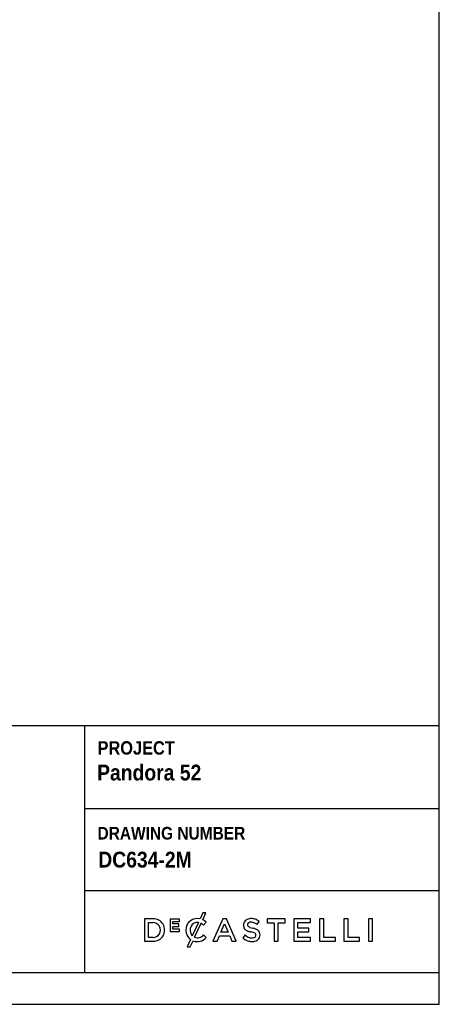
# Model space of a CAD drawing. Header units: millimetres. Extents: x 3 to 3283, y 13 to 2309.
# Tile 14 of 14: x 2753 to 3283, y 13 to 1256. Entities that reach past the tile are written whole.
import ezdxf

# ---------------------------------------------------------------- set-up
doc = ezdxf.new("R2010")
doc.units = ezdxf.units.MM
doc.header["$LTSCALE"] = 7
doc.linetypes.add('SLD-Solido', pattern=[0])
doc.layers.add('NOTE', color=3, linetype='SLD-Solido')
doc.layers.add('SCHIZZI', color=9, linetype='Continuous')
doc.styles.add('SLDTEXTSTYLE0', font='GOTHICB.TTF', dxfattribs={"width": 0.913})

msp = doc.modelspace()

# ---------------------------------------------------------------- linework, layer by layer
at = {"layer": 'SCHIZZI', "color": 7}
for p, q in [((3282.68, 12.55), (3282.52, 2308.55)), ((2063.13, 364.75), (3282.65, 364.75)), ((2834.47, 364.75), (2834.47, 52.55)), ((2834.47, 260.1), (3282.66, 260.1)), ((2834.47, 156.38), (3282.67, 156.38)), ((2983.74, 127.94), (2980.35, 120.49)), ((2987.65, 127.94), (2983.74, 127.94)), ((2983.77, 119.42), (2987.65, 127.94)), ((2920.84, 120.45), (2910.3, 120.45)), ((2910.3, 120.45), (2910.3, 92.27)), ((2915.48, 97.02), (2915.48, 115.71)), ((2915.48, 115.71), (2920.84, 115.71)), ((2954.48, 120.26), (2942.69, 120.26)), ((2942.69, 120.26), (2942.69, 104.62)), ((2946.1, 114.03), (2946.1, 117.2)), ((2946.1, 117.2), (2954.48, 117.2)), ((2953.48, 114.03), (2946.1, 114.03)), ((2953.48, 110.97), (2953.48, 114.03)), ((2954.48, 117.2), (2954.48, 120.26)), ((2978.27, 116.05), (2970.61, 99.25)), ((2973.6, 97.23), (2981.66, 114.93)), ((2984.77, 112.62), (2988.1, 116.46)), ((2988.1, 116.46), (2988, 116.55)), ((3009.02, 120.65), (2996.62, 92.27)), ((3006.73, 103.63), (3011.31, 114.3)), ((3013.75, 120.65), (3009.02, 120.65)), ((3011.31, 114.3), (3015.92, 103.63)), ((3013.78, 120.57), (3013.75, 120.65)), ((3026.15, 92.27), (3013.78, 120.57)), ((3052.39, 113.39), (3055.18, 117.32)), ((3087.94, 120.45), (3065.02, 120.45)), ((3065.02, 120.45), (3065.02, 115.63)), ((3065.02, 115.63), (3073.87, 115.63)), ((3073.87, 115.63), (3073.87, 92.27)), ((3079.09, 92.27), (3079.09, 115.63)), ((3079.09, 115.63), (3087.94, 115.63)), ((3087.94, 115.63), (3087.94, 120.45)), ((3119.79, 120.46), (3098.82, 120.46)), ((3098.82, 120.46), (3098.82, 92.27)), ((3104.01, 108.82), (3104.01, 115.79)), ((3104.01, 115.79), (3119.79, 115.79)), ((3119.79, 115.79), (3119.79, 120.46)), ((3136.69, 120.45), (3131.51, 120.45)), ((3131.51, 120.45), (3131.51, 92.27)), ((3136.69, 97.02), (3136.69, 120.45)), ((3167.35, 120.45), (3162.16, 120.45)), ((3162.16, 120.45), (3162.16, 92.27)), ((3167.35, 97.02), (3167.35, 120.45)), ((3193.09, 120.46), (3193.09, 92.27)), ((3198.28, 120.46), (3193.09, 120.46)), ((3198.28, 92.27), (3198.28, 120.46)), ((2942.69, 104.62), (2954.59, 104.62)), ((2946.1, 110.97), (2953.48, 110.97)), ((2946.1, 107.69), (2946.1, 110.97)), ((2954.59, 107.69), (2946.1, 107.69)), ((2954.59, 104.62), (2954.59, 107.69)), ((2962.46, 106.23), (2962.46, 106.28)), ((2988.3, 96.88), (2984.96, 100.26)), ((3015.92, 103.63), (3006.73, 103.63)), ((3037.39, 100.12), (3034.26, 96.4)), ((3118, 108.82), (3104.01, 108.82)), ((3104.01, 104.15), (3118, 104.15)), ((3104.01, 96.94), (3104.01, 104.15)), ((3118, 104.15), (3118, 108.82)), ((2910.3, 92.27), (2920.84, 92.27)), ((2920.84, 97.02), (2915.48, 97.02)), ((2968.39, 94.39), (2964.17, 85.13)), ((2968.09, 85.13), (2971.55, 92.72)), ((2988.2, 96.78), (2988.3, 96.88)), ((2996.62, 92.27), (3001.95, 92.27)), ((3001.95, 92.27), (3004.82, 99.01)), ((3004.82, 99.01), (3017.83, 99.01)), ((3017.83, 99.01), (3020.66, 92.27)), ((3020.66, 92.27), (3026.15, 92.27)), ((3073.87, 92.27), (3079.09, 92.27)), ((3098.82, 92.27), (3119.99, 92.27)), ((3119.99, 96.94), (3104.01, 96.94)), ((3119.99, 92.27), (3119.99, 96.94)), ((3131.51, 92.27), (3151.36, 92.27)), ((3151.36, 97.02), (3136.69, 97.02)), ((3151.36, 92.27), (3151.36, 97.02)), ((3162.16, 92.27), (3182.02, 92.27)), ((3182.02, 97.02), (3167.35, 97.02)), ((3182.02, 92.27), (3182.02, 97.02)), ((3193.09, 92.27), (3198.28, 92.27)), ((2964.17, 85.13), (2968.09, 85.13)), ((2063.13, 52.55), (3282.67, 52.55)), ((2.68, 12.55), (3282.68, 12.55))]:
    msp.add_line(p, q, dxfattribs=at)
for centre, radius, start, end in [((2921.6, 106.36), 14.11, 266.90157, 93.09843), ((2921.04, 106.36), 9.35, 268.76628, 91.23372), ((2976.91, 106.45), 14.46, 76.24523, 180.89091), ((2976.89, 107.34), 8.82, 81.04863, 153.58432), ((2974.54, 102.13), 14.65, 45.72598, 60.90731), ((2977.49, 105.58), 15.2, 45.71394, 65.58709), ((3044.41, 112.43), 9.09, 162.43966, 192.31941), ((3043.17, 112.56), 7.87, 114.63446, 160.64301), ((3044.86, 108.89), 11.92, 89.50788, 114.63446), ((3043.58, 113), 3.13, 146.85935, 193.31029), ((3043.08, 112.88), 2.62, 193.31029, 230.56735), ((3044.14, 112.07), 4.14, 98.98092, 140.32353), ((3044.95, 106.97), 9.3, 77.54474, 98.98092), ((3045.08, 103.94), 16.86, 72.44471, 90.39732), ((3043.71, 102.56), 13.88, 51.25781, 76.47292), ((3044.39, 103.29), 17.69, 52.42183, 70.96437), ((2977.23, 106.23), 14.77, 180, 233.25786), ((2978.68, 106.45), 10.81, 153.58432, 221.73663), ((2976.05, 108.54), 12.17, 287.21436, 317.11848), ((3041.45, 111.62), 6.02, 190.78984, 232.66765), ((3046.74, 109.8), 13.46, 225.98856, 252.68232), ((3044.58, 115.72), 11.18, 232.66765, 251.27083), ((3049.73, 128.76), 25.19, 249.70068, 255.51463), ((3045.5, 116.18), 6.7, 232.44778, 252.59774), ((3040.08, 91.44), 13.36, 73.32325, 75.51463), ((3054.01, 139.57), 31.59, 250.55867, 257.31246), ((3048.16, 120.08), 16.41, 254.99999, 258.29329), ((3040.1, 81.19), 23.31, 70.27129, 78.29329), ((3042.75, 88.26), 20.95, 64.63254, 78.09895), ((3045.25, 95.09), 8.49, 58.43436, 71.28416), ((3048.28, 99.9), 2.81, 27.46177, 59.71525), ((3047.65, 99.88), 3.39, 346.59381, 22.92671), ((3048.87, 100.17), 7.57, 28.77124, 67.85987), ((3046.93, 100.4), 9.23, 338.409, 21.69569), ((2976.92, 106.92), 15.18, 249.30365, 318.58458), ((2977.08, 105.96), 9.4, 248.28377, 285.8766), ((3045.85, 109.13), 17.21, 227.67997, 255.77334), ((3046.04, 109.89), 18, 255.77334, 272.44794), ((3046.1, 107.73), 11.29, 252.68232, 275.6739), ((3046.51, 103.76), 11.85, 271.47111, 299.92604), ((3046.78, 101.73), 5.26, 274.6813, 307.58878), ((3048.2, 99.74), 2.82, 309.48388, 346.59381), ((3048.78, 99.81), 7.3, 299.92604, 337.37946)]:
    msp.add_arc(centre, radius, start, end, dxfattribs=at)

# ---------------------------------------------------------------- texts
at = {"layer": 'NOTE', "color": 7, "attachment_point": 1, "style": 'SLDTEXTSTYLE0'}
for s, insert, char_height in [('PROJECT', (2850.88, 344.94), 16.933), ('Pandora 52', (2850.35, 315.33), 20), ('DRAWING NUMBER', (2850.88, 236.71), 16), (' DC634-2M', (2845.04, 205.35), 20)]:
    msp.add_mtext(s, dxfattribs=dict(at, insert=insert, char_height=char_height))

doc.saveas('drawing.dxf')
